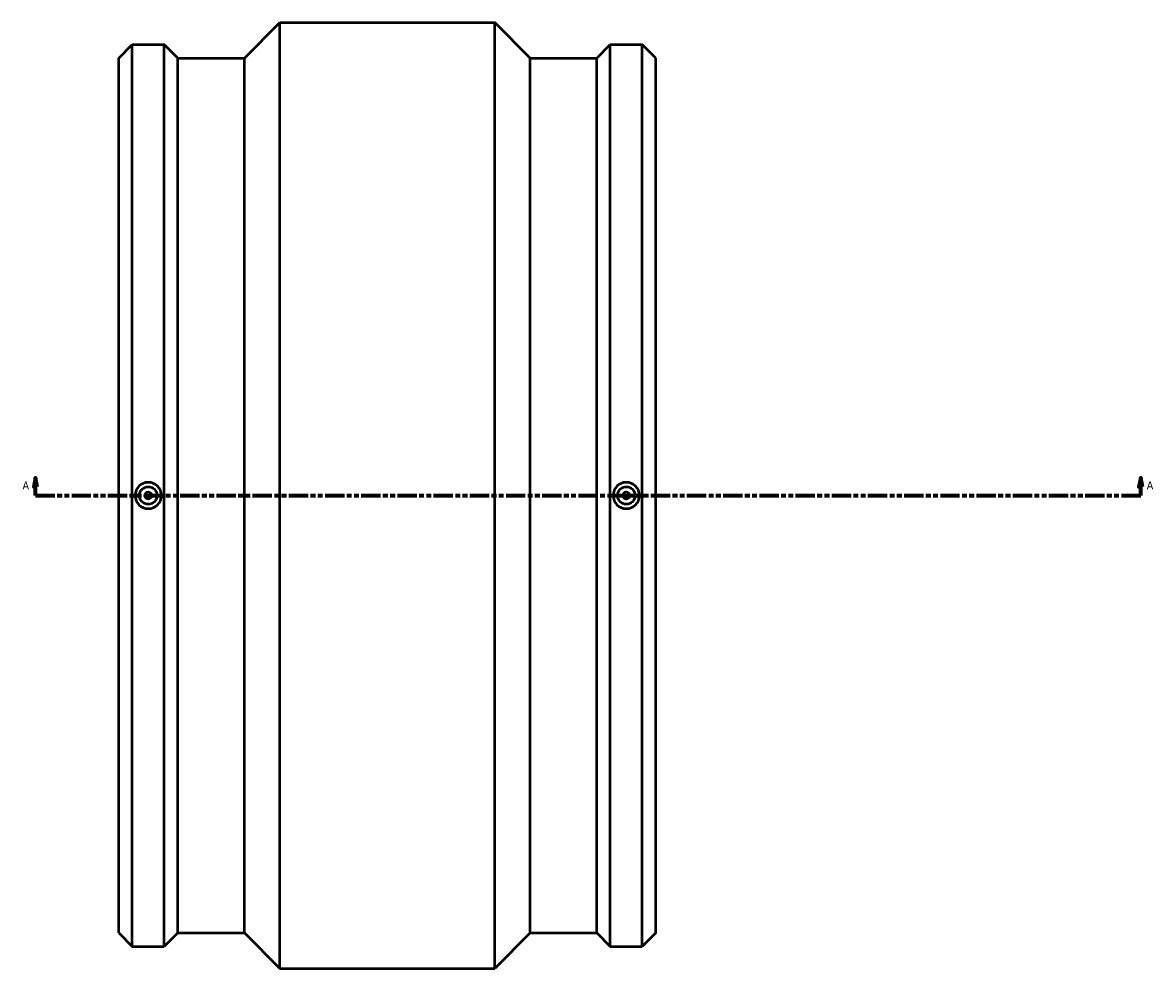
# Model space of a CAD drawing. Header units: millimetres. Extents: x -643 to 1737, y -2124 to 2367.
# Tile 3 of 5: x 346 to 991, y -695 to -156. Entities that reach past the tile are written whole.
import ezdxf

# ---------------------------------------------------------------- set-up
doc = ezdxf.new("R2010")
doc.units = ezdxf.units.MM
doc.linetypes.add('DOUBLE_DASH_CHAIN', pattern=[1.2403, 0.6614, -0.0827, 0.1654, -0.0827, 0.1654, -0.0827])
doc.layers.add('Section Line (ANSI)', color=7, linetype='DOUBLE_DASH_CHAIN', lineweight=70)
doc.layers.add('Visible (ANSI)', color=7, linetype='Continuous', lineweight=50)
doc.styles.add('Label Text (ANSI)', font='tahoma.ttf')

# ---------------------------------------------------------------- blocks, each defined once
blk = doc.blocks.new('2dTransSection0')
at = {"layer": 'Section Line (ANSI)', "linetype": 'Continuous'}
for p, q in [((353.61, -415.47), (352.61, -420.47)), ((353.61, -420.47), (353.61, -415.47)), ((354.61, -420.47), (353.61, -415.47)), ((983.27, -415.47), (982.27, -420.47)), ((983.27, -420.47), (983.27, -415.47)), ((984.27, -420.47), (983.27, -415.47)), ((352.61, -420.47), (354.61, -420.47)), ((353.61, -425.47), (353.61, -420.47)), ((982.27, -420.47), (984.27, -420.47)), ((983.27, -425.47), (983.27, -420.47)), ((353.61, -425.47), (364.63, -425.47)), ((972.25, -425.47), (983.27, -425.47))]:
    blk.add_line(p, q, dxfattribs=at)
at = {"layer": 'Section Line (ANSI)', "linetype": 'DOUBLE_DASH_CHAIN', "ltscale": 16.626007}
blk.add_line((353.61, -425.47), (983.27, -425.47), dxfattribs=at)
at = {"layer": 'Section Line (ANSI)', "linetype": 'Continuous', "flags": 128}
for points in [[(354.61, -420.47), (353.61, -415.47), (352.61, -420.47), (354.61, -420.47)], [(984.27, -420.47), (983.27, -415.47), (982.27, -420.47), (984.27, -420.47)]]:
    blk.add_lwpolyline(points, dxfattribs=at)
at = {"layer": 'Section Line (ANSI)'}
for points in [[(354.61, -420.47), (353.61, -415.47), (352.61, -420.47), (354.61, -420.47)], [(984.27, -420.47), (983.27, -415.47), (982.27, -420.47), (984.27, -420.47)]]:
    blk.add_solid(points, dxfattribs=at)
at = {"layer": 'Section Line (ANSI)', "char_height": 4.57, "attachment_point": 7, "style": 'Label Text (ANSI)'}
for insert in [(346.25, -421.97), (986.74, -421.97)]:
    blk.add_mtext('A', dxfattribs=dict(at, insert=insert))

msp = doc.modelspace()

# ---------------------------------------------------------------- linework, layer by layer
at = {"layer": 'Visible (ANSI)'}
for p, q in [((472.621, -176.181), (492.831, -155.971)), ((492.831, -694.971), (492.831, -155.971)), ((492.831, -155.971), (615.231, -155.971)), ((615.231, -694.971), (615.231, -155.971)), ((635.441, -176.181), (615.231, -155.971)), ((401.031, -176.181), (408.741, -168.471)), ((408.741, -682.471), (408.741, -168.471)), ((408.741, -168.471), (426.981, -168.471)), ((426.981, -682.471), (426.981, -168.471)), ((434.691, -176.181), (426.981, -168.471)), ((673.371, -176.181), (681.081, -168.471)), ((681.081, -682.471), (681.081, -168.471)), ((681.081, -168.471), (699.321, -168.471)), ((699.321, -682.471), (699.321, -168.471)), ((707.031, -176.181), (699.321, -168.471)), ((401.031, -674.761), (401.031, -176.181)), ((434.691, -674.761), (434.691, -176.181)), ((434.691, -176.181), (472.621, -176.181)), ((472.621, -674.761), (472.621, -176.181)), ((635.441, -674.761), (635.441, -176.181)), ((635.441, -176.181), (673.371, -176.181)), ((673.371, -674.761), (673.371, -176.181)), ((707.031, -674.761), (707.031, -176.181)), ((401.031, -674.761), (408.741, -682.471)), ((434.691, -674.761), (426.981, -682.471)), ((434.691, -674.761), (472.621, -674.761)), ((472.621, -674.761), (492.831, -694.971)), ((635.441, -674.761), (615.231, -694.971)), ((635.441, -674.761), (673.371, -674.761)), ((673.371, -674.761), (681.081, -682.471)), ((707.031, -674.761), (699.321, -682.471)), ((408.741, -682.471), (426.981, -682.471)), ((681.081, -682.471), (699.321, -682.471)), ((492.831, -694.971), (615.231, -694.971))]:
    msp.add_line(p, q, dxfattribs=at)
for centre, radius in [((417.861, -425.471), 5), ((417.861, -425.471), 2), ((690.201, -425.471), 5), ((690.201, -425.471), 2)]:
    msp.add_circle(centre, radius, dxfattribs=at)
for centre, start, end in [((417.861, -425.471), 0, 180), ((690.201, -425.471), 0, 180), ((417.861, -425.471), 180, 0), ((690.201, -425.471), 180, 0)]:
    msp.add_arc(centre, 7.5, start, end, dxfattribs=at)

# ---------------------------------------------------------------- block references
at = {"layer": 'Section Line (ANSI)'}
msp.add_blockref('2dTransSection0', (0, 0), dxfattribs=at)

doc.saveas('drawing.dxf')
